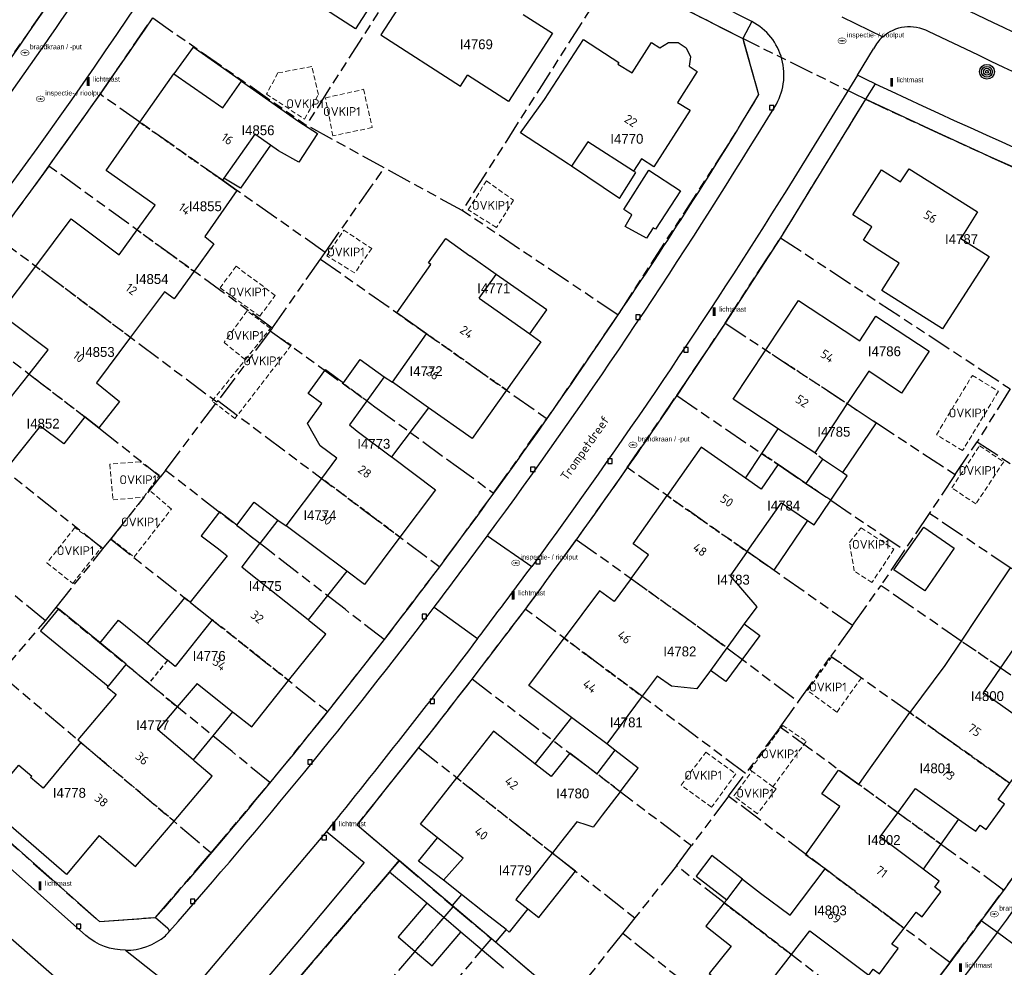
# Model space of a CAD drawing. Extents: x 168491 to 169507, y 481494 to 482503.
# Tile 90 of 108: x 169201 to 169301, y 482180 to 482276. Entities that reach past the tile are written whole.
import ezdxf
from ezdxf.enums import TextEntityAlignment as Align

# ---------------------------------------------------------------- set-up
doc = ezdxf.new("R2010")
doc.units = 0
doc.header["$LTSCALE"] = 0.5
doc.linetypes.add('KAD', pattern=[12, 5, -1, 2, -1, 2, -1])
doc.linetypes.add('STIPPELFIJN', pattern=[1.5, 1, -0.5])
doc.layers.get('0').update_dxf_attribs({"linetype": 'CONTINUOUS'})
for name, color, linetype in [('G01', 3, 'KAD'), ('G_GBIP1', 7, 'CONTINUOUS'), ('G_PNDMV', 1, 'CONTINUOUS'), ('G_WGD', 2, 'CONTINUOUS'), ('NAR', 7, 'CONTINUOUS'), ('ORL', 7, 'CONTINUOUS'), ('OVKIP1', 7, 'CONTINUOUS'), ('PPAL', 7, 'CONTINUOUS'), ('PPUT', 7, 'CONTINUOUS'), ('PVGO', 7, 'CONTINUOUS'), ('Q23', 4, 'CONTINUOUS'), ('Z01', 2, 'CONTINUOUS')]:
    doc.layers.add(name, color=color, linetype=linetype)
doc.layers.add('OBWVM', color=7, linetype='CONTINUOUS', lineweight=70)
doc.styles.add('ISO', font='isocpeur.ttf', dxfattribs={"height": 1})

# ---------------------------------------------------------------- blocks, each defined once
blk = doc.blocks.new('PAAL')
at = {"linetype": 'ByBlock', "lineweight": -2}
h = blk.add_hatch(color=0, dxfattribs=at)
h.dxf.hatch_style = 1
h.paths.add_polyline_path([(0.15, 0.8), (-0.15, 0.8), (-0.15, -0.1), (0, -0.1, -0.414214), (-0.1, 0, -1), (0.1, 0, -0.414214), (0, -0.1), (0.15, -0.1)])
at = {"linetype": 'ByBlock', "lineweight": -2, "true_color": 0x681648}
h = blk.add_hatch(color=219, dxfattribs=at)
h.dxf.hatch_style = 1
h.paths.add_polyline_path([(-0.1, 0, 1), (0.1, 0, 1)])
at = {"color": 0, "linetype": 'ByBlock', "lineweight": -2}
blk.add_attdef('PAAL', (0.5, 0.35), '', height=0.5, dxfattribs=at)
blk = doc.blocks.new('put')
at = {"linetype": 'ByBlock', "lineweight": -2}
h = blk.add_hatch(color=0, dxfattribs=at)
h.dxf.hatch_style = 1
edge = h.paths.add_edge_path()
edge.add_spline(control_points=[(0.442, 0), (0.442, 0.043), (0.43, 0.087), (0.364, 0.201), (0.283, 0.258), (0.091, 0.323), (-0.019, 0.329), (-0.222, 0.288), (-0.313, 0.241), (-0.416, 0.124), (-0.441, 0.064), (-0.443, -0.058), (-0.419, -0.119), (-0.335, -0.218), (-0.276, -0.257), (-0.097, -0.325), (0.037, -0.332), (0.27, -0.27), (0.37, -0.201), (0.433, -0.076), (0.442, -0.038), (0.442, 0)], knot_values=[0, 0, 0, 0, 0.380029, 0.380029, 1.118666, 1.118666, 1.857303, 1.857303, 2.59594, 2.59594, 3.13294, 3.13294, 3.66994, 3.66994, 4.20694, 4.20694, 5.079565, 5.079565, 5.952189, 5.952189, 6.283185, 6.283185, 6.283185, 6.283185], degree=3, periodic=0)
edge = h.paths.add_edge_path(flags=16)
edge.add_ellipse((0, 0), major_axis=(0.392, 0), ratio=0.689655, start_angle=0, end_angle=360)
h = blk.add_hatch(color=0, dxfattribs=at)
h.dxf.hatch_style = 1
h.paths.add_polyline_path([(-0.1, 0, -0.096396), (-0.093, 0.037), (-0.25, 0.037, 1), (-0.25, -0.037), (-0.093, -0.037, -0.096396)])
at = {"linetype": 'ByBlock', "lineweight": -2, "true_color": 0x681648}
h = blk.add_hatch(color=219, dxfattribs=at)
h.dxf.hatch_style = 1
h.paths.add_polyline_path([(0.1, 0, 1), (-0.1, 0, 1)])
at = {"linetype": 'ByBlock', "lineweight": -2}
h = blk.add_hatch(color=0, dxfattribs=at)
h.dxf.hatch_style = 1
h.paths.add_polyline_path([(0.25, 0.037), (0.093, 0.037, -0.096396), (0.1, 0, -0.096396), (0.093, -0.037), (0.25, -0.037, 1)])
at = {"color": 0, "linetype": 'ByBlock', "lineweight": -2}
blk.add_attdef('PUT', (0.5, 0.35), '', height=0.5, dxfattribs=at)
blk = doc.blocks.new('BOOM')
at = {"color": 0}
for radius in [0.75, 0.55, 0.35, 0.15]:
    blk.add_circle((0, 0), radius, dxfattribs=at)
blk = doc.blocks.new('Q23')
for p, q in [((0.225, 0.225), (-0.225, 0.225)), ((-0.225, 0.225), (-0.225, -0.225)), ((0.225, -0.225), (0.225, 0.225)), ((-0.225, -0.225), (0.225, -0.225))]:
    blk.add_line(p, q)

msp = doc.modelspace()

# ---------------------------------------------------------------- linework, layer by layer
at = {"layer": 'G01'}
for p, q in [((169245.808, 482289.354), (169230.443, 482265.304)), ((169261.614, 482280.777), (169246.26, 482256.633)), ((169261.614, 482280.777), (169274.719, 482274.075)), ((169209.542, 482268.424), (169214.876, 482276.174)), ((169214.876, 482276.174), (169230.443, 482265.304)), ((169287.169, 482267.916), (169274.719, 482274.075)), ((169287.169, 482267.916), (169278.544, 482253.868)), ((169238.364, 482260.952), (169230.443, 482265.304)), ((169204.358, 482261.142), (169199.063, 482253.942)), ((169227.008, 482244.703), (169204.358, 482261.142)), ((169232.372, 482252.378), (169238.364, 482260.952)), ((169246.26, 482256.633), (169238.364, 482260.952)), ((169262.044, 482246.034), (169246.26, 482256.633)), ((169199.063, 482253.942), (169221.382, 482237.21)), ((169272.945, 482245.193), (169278.544, 482253.868)), ((169278.544, 482253.868), (169301.84, 482238.541)), ((169231.905, 482251.71), (169232.372, 482252.378)), ((169231.905, 482251.71), (169254.84, 482235.519)), ((169262.044, 482246.034), (169254.84, 482235.519)), ((169272.945, 482245.193), (169296.263, 482229.831)), ((169226.806, 482244.434), (169221.48, 482237.341)), ((169227.008, 482244.703), (169226.806, 482244.434)), ((169301.84, 482238.541), (169298.49, 482233.158)), ((169216.163, 482230.258), (169221.382, 482237.21)), ((169221.48, 482237.341), (169221.382, 482237.21)), ((169221.48, 482237.341), (169243.957, 482220.49)), ((169263.001, 482230.547), (169268.026, 482237.863)), ((169249.452, 482227.956), (169254.84, 482235.519)), ((169296.263, 482229.831), (169298.49, 482233.158)), ((169203.989, 482214.989), (169182.536, 482232.858)), ((169285.849, 482214.52), (169263.001, 482230.547)), ((169210.624, 482223.292), (169215.681, 482229.62)), ((169296.263, 482229.831), (169293.633, 482225.902)), ((169249.452, 482227.956), (169243.957, 482220.49)), ((169293.633, 482225.902), (169291.136, 482222.171)), ((169316.939, 482210.242), (169293.633, 482225.902)), ((169209.828, 482222.296), (169210.624, 482223.292)), ((169210.624, 482223.292), (169232.612, 482205.801)), ((169257.839, 482223.269), (169252.654, 482216.193)), ((169205.086, 482216.361), (169209.828, 482222.296)), ((169291.136, 482222.171), (169288.727, 482218.572)), ((169311.792, 482202.664), (169288.727, 482218.572)), ((169275.009, 482199.519), (169252.654, 482216.193)), ((169199.402, 482209.611), (169203.989, 482214.989)), ((169285.849, 482214.52), (169283.63, 482211.395)), ((169238.34, 482213.1), (169232.612, 482205.801)), ((169280.369, 482206.805), (169283.63, 482211.395)), ((169306.547, 482195.154), (169283.63, 482211.395)), ((169199.402, 482209.611), (169220.817, 482191.461)), ((169247.262, 482209.117), (169269.521, 482192.2)), ((169278.521, 482204.203), (169280.369, 482206.805)), ((169232.612, 482205.801), (169226.771, 482198.586)), ((169278.521, 482204.203), (169275.009, 482199.519)), ((169301.18, 482187.688), (169278.521, 482204.203)), ((169241.835, 482202.146), (169263.779, 482184.856)), ((169273.275, 482197.206), (169275.009, 482199.519)), ((169220.817, 482191.461), (169226.771, 482198.586)), ((169273.275, 482197.206), (169269.521, 482192.2)), ((169295.731, 482180.321), (169273.275, 482197.206)), ((169306.547, 482195.154), (169301.18, 482187.688)), ((169267.988, 482190.155), (169269.521, 482192.2)), ((169239.902, 482190.659), (169245.367, 482186.022)), ((169267.988, 482190.155), (169263.779, 482184.856)), ((169295.731, 482180.321), (169301.18, 482187.688)), ((169228.167, 482165.814), (169245.367, 482186.022)), ((169245.367, 482186.022), (169249.242, 482182.735)), ((169263.779, 482184.856), (169262.537, 482183.292)), ((169262.537, 482183.292), (169256.922, 482176.221)), ((169284.526, 482165.81), (169262.537, 482183.292)), ((169232.049, 482162.505), (169249.242, 482182.735)), ((169253.134, 482179.434), (169249.242, 482182.735)), ((169295.731, 482180.321), (169290.184, 482173.025))]:
    msp.add_line(p, q, dxfattribs=at)
for points in [[(169199.205, 482270.248), (169205.408, 482279.228), (169200.848, 482282.321), (169201.164, 482282.8)], [(169274.719, 482274.075), (169276.331, 482268.389), (169273.283, 482263.411), (169262.044, 482246.034)], [(169204.358, 482261.142), (169205.098, 482262.168), (169209.542, 482268.424)], [(169232.372, 482252.378), (169223.419, 482258.665), (169221.948, 482259.698), (169213.577, 482265.592), (169209.542, 482268.424)], [(169287.169, 482267.916), (169293.63, 482264.902), (169299.94, 482262.019), (169306.409, 482259.16), (169312.87, 482256.319)], [(169227.008, 482244.703), (169227.021, 482244.721), (169231.905, 482251.71)], [(169193.585, 482246.729), (169202.348, 482240.032), (169208.005, 482235.701), (169209.415, 482234.584), (169215.681, 482229.62)], [(169268.026, 482237.863), (169269.671, 482240.311), (169272.945, 482245.193)], [(169226.806, 482244.434), (169237.406, 482236.723), (169245.412, 482230.899), (169249.452, 482227.956)], [(169209.828, 482222.296), (169199.89, 482230.26), (169191.958, 482236.719), (169188.13, 482239.772)], [(169268.026, 482237.863), (169278.308, 482230.853), (169281.129, 482228.931), (169283.647, 482227.23), (169291.136, 482222.171)], [(169298.49, 482233.158), (169305.526, 482228.573), (169310.846, 482225.166), (169322.043, 482217.989)], [(169216.163, 482230.258), (169215.745, 482229.701), (169215.681, 482229.62)], [(169238.34, 482213.1), (169234.382, 482216.172), (169226.548, 482222.229), (169216.163, 482230.258)], [(169263.001, 482230.547), (169261.281, 482228.096), (169257.839, 482223.269)], [(169257.839, 482223.269), (169267.921, 482216.046), (169270.745, 482214.023), (169273.101, 482212.256), (169280.369, 482206.805)], [(169243.957, 482220.49), (169240.041, 482215.355), (169238.34, 482213.1)], [(169285.849, 482214.52), (169288.71, 482218.547), (169288.727, 482218.572)], [(169203.989, 482214.989), (169204.008, 482215.011), (169205.086, 482216.361)], [(169226.771, 482198.586), (169222.921, 482201.739), (169215.266, 482208.015), (169205.086, 482216.361)], [(169252.654, 482216.193), (169252.583, 482216.098), (169247.262, 482209.117)], [(169247.262, 482209.117), (169244.177, 482205.136), (169241.835, 482202.146)], [(169241.835, 482202.146), (169235.598, 482194.309), (169239.902, 482190.659)], [(169191.528, 482200.378), (169193.779, 482198.384), (169209.471, 482184.487), (169215.167, 482184.908), (169220.817, 482191.461)], [(169239.902, 482190.659), (169238.893, 482189.501), (169230.443, 482179.614), (169222.665, 482170.503), (169228.167, 482165.814)], [(169290.184, 482173.025), (169274.699, 482184.956), (169272.841, 482186.382), (169267.988, 482190.155)]]:
    msp.add_lwpolyline(points, dxfattribs=at)
at = {"layer": 'G_GBIP1', "linetype": 'Continuous', "lineweight": 25, "transparency": 33554687}
for points in [[(169223.886, 482269.758), (169218.983, 482273.214), (169217.006, 482270.496)], [(169226.829, 482263.246), (169223.79, 482258.908), (169222.098, 482259.912)], [(169262.22, 482257.861), (169257.354, 482261.134)], [(169262.22, 482257.861), (169263.876, 482260.49), (169263.639, 482260.636)], [(169253.117, 482244.105), (169254.835, 482246.539), (169249.699, 482250.15)], [(169238.357, 482239.74), (169239.186, 482239.203)], [(169242.845, 482236.62), (169239.107, 482231.634)], [(169285.325, 482237.037), (169288.253, 482235.077), (169284.828, 482230.043)], [(169276.655, 482231.979), (169278.307, 482234.479)], [(169275.003, 482229.477), (169276.655, 482231.979)], [(169227.571, 482225.221), (169228.421, 482224.632)], [(169281.274, 482225.188), (169277.86, 482220.124), (169275.155, 482222.022)], [(169234.557, 482220.023), (169230.633, 482215.087)], [(169218.681, 482216.883), (169218.114, 482217.334), (169214.314, 482212.701)], [(169209.54, 482212.779), (169205.326, 482216.233), (169203.491, 482213.994), (169210.35, 482208.372)], [(169274.86, 482214.683), (169276.438, 482213.523), (169272.991, 482208.831), (169271.436, 482209.958)], [(169222.984, 482205.77), (169218.98, 482200.89)], [(169257.337, 482205.2), (169253.633, 482200.498)], [(169261.742, 482201.869), (169260.926, 482202.524)], [(169296.607, 482194.892), (169294.808, 482192.356)], [(169244.362, 482188.7), (169241.831, 482190.622), (169243.764, 482192.991)], [(169294.808, 482192.356), (169293.01, 482189.821)], [(169252.911, 482185.78), (169254.034, 482184.892), (169257.75, 482189.592), (169255.405, 482191.443)], [(169274.69, 482188.792), (169271.582, 482191.177), (169269.983, 482189.093), (169273.091, 482186.708)], [(169246.209, 482187.24), (169245.256, 482186.116)], [(169249.639, 482182.399), (169245.256, 482186.116)], [(169250.722, 482183.675), (169249.639, 482182.399)]]:
    msp.add_lwpolyline(points, dxfattribs=at)
at = {"layer": 'G_GBIP1', "linetype": 'STIPPELFIJN', "lineweight": -3, "transparency": 33554687}
for points in [[(169278.308, 482230.853), (169276.655, 482231.979)], [(169282.816, 482231.411), (169282.016, 482232.03)], [(169294.808, 482192.356), (169290.444, 482195.529)]]:
    msp.add_lwpolyline(points, dxfattribs=at)
at = {"layer": 'G_PNDMV', "linetype": 'Continuous', "lineweight": 25, "transparency": 33554687}
for points in [[(169240.32, 482282.644), (169235.461, 482275.058), (169232.407, 482277.012), (169233.147, 482278.182), (169231.66, 482279.129), (169231.31, 482279.352)], [(169246.337, 482280.001), (169246.057, 482279.567), (169242.698, 482281.735), (169238.006, 482274.462), (169246.086, 482269.249)], [(169252.462, 482276.514), (169255.416, 482274.635), (169250.968, 482267.683), (169246.808, 482270.368)], [(169254.63, 482267.889), (169258.559, 482273.979), (169262.163, 482271.664), (169262.046, 482271.475), (169263.49, 482270.593), (169265.481, 482273.68), (169266.305, 482273.142), (169267.184, 482273.689), (169268.166, 482273.676), (169268.992, 482273.126), (169269.406, 482272.232), (169269.275, 482271.265), (169270.109, 482270.727), (169268.117, 482267.604), (169269.393, 482266.803), (169265.704, 482261.069)], [(169213.577, 482265.592), (169217.006, 482270.496)], [(169217.006, 482270.496), (169221.973, 482267.044), (169223.886, 482269.758)], [(169246.086, 482269.249), (169246.808, 482270.368)], [(169223.886, 482269.758), (169229.713, 482265.662)], [(169257.354, 482261.134), (169257.048, 482261.34), (169252.184, 482264.509), (169254.63, 482267.889)], [(169213.296, 482254.655), (169215.13, 482257.176), (169210.153, 482260.696), (169213.577, 482265.592)], [(169229.713, 482265.662), (169231.592, 482264.435), (169229.688, 482261.52), (169227.629, 482262.685)], [(169226.829, 482263.246), (169225.221, 482264.372), (169222.098, 482259.912)], [(169227.629, 482262.685), (169226.829, 482263.246)], [(169259.005, 482263.588), (169257.354, 482261.134)], [(169263.639, 482260.636), (169259.005, 482263.588)], [(169265.704, 482261.069), (169264.442, 482261.867), (169263.639, 482260.636)], [(169262.652, 482256.743), (169265.209, 482260.709)], [(169265.209, 482260.709), (169268.412, 482258.644), (169265.887, 482254.728), (169265.645, 482254.884), (169264.963, 482253.827), (169262.811, 482255), (169263.471, 482256.209), (169262.652, 482256.743)], [(169294.993, 482244.621), (169288.839, 482248.521), (169290.587, 482251.299), (169288.639, 482252.545), (169286.973, 482253.611), (169287.825, 482254.967), (169285.902, 482256.195), (169288.783, 482260.751), (169290.735, 482259.536), (169291.591, 482260.869), (169298.53, 482256.481), (169296.825, 482253.785), (169299.699, 482251.968), (169294.993, 482244.621)], [(169221.948, 482259.698), (169223.419, 482258.665), (169220.148, 482253.99), (169221.088, 482253.259), (169219.066, 482250.467)], [(169222.098, 482259.912), (169221.948, 482259.698)], [(169203.008, 482250.985), (169206.608, 482255.802), (169211.465, 482252.139), (169213.296, 482254.655)], [(169243.097, 482251.16), (169242.852, 482251.333), (169244.59, 482253.782), (169247.033, 482252.045)], [(169242.657, 482244.12), (169239.634, 482246.254), (169243.097, 482251.16)], [(169249.699, 482250.15), (169247.033, 482252.045)], [(169200.327, 482245.479), (169199.413, 482246.174), (169203.008, 482250.985)], [(169219.066, 482250.467), (169217.047, 482247.678), (169216.075, 482248.381), (169212.631, 482243.771)], [(169247.979, 482247.732), (169249.699, 482250.15)], [(169247.979, 482247.732), (169253.117, 482244.105)], [(169277.064, 482242.479), (169280.381, 482247.506), (169285.003, 482244.456), (169286.583, 482243.413), (169288.235, 482245.917), (169293.632, 482242.368), (169290.828, 482238.105), (169287.492, 482240.315), (169285.325, 482237.037)], [(169202.348, 482240.032), (169204.266, 482242.486), (169200.327, 482245.479)], [(169239.186, 482239.203), (169242.657, 482244.12)], [(169253.117, 482244.105), (169254.225, 482243.323), (169250.753, 482238.404)], [(169212.631, 482243.771), (169209.189, 482239.164), (169211.508, 482237.266), (169209.415, 482234.584), (169208.005, 482235.701)], [(169278.307, 482234.479), (169273.765, 482237.479), (169277.064, 482242.479)], [(169234.231, 482239.161), (169235.933, 482241.502), (169238.357, 482239.74)], [(169196.636, 482240.649), (169200.43, 482237.578), (169202.348, 482240.032)], [(169232.023, 482229.437), (169233.561, 482231.489), (169231.877, 482232.751), (169230.565, 482235.024), (169232.039, 482237.051), (169230.639, 482238.07), (169232.34, 482240.409), (169232.401, 482240.492), (169234.231, 482239.161)], [(169238.357, 482239.74), (169236.593, 482237.314)], [(169242.845, 482236.62), (169239.186, 482239.203)], [(169250.753, 482238.404), (169247.282, 482233.488), (169242.845, 482236.62)], [(169236.593, 482237.314), (169234.834, 482234.896), (169235.626, 482234.243), (169239.107, 482231.634)], [(169285.325, 482237.037), (169282.016, 482232.03)], [(169208.005, 482235.701), (169205.878, 482232.942), (169203.472, 482234.743), (169199.89, 482230.26)], [(169282.016, 482232.03), (169278.436, 482234.394), (169278.307, 482234.479)], [(169275.003, 482229.477), (169270.512, 482232.627), (169267.055, 482227.704)], [(169239.107, 482231.634), (169239.156, 482231.597), (169243.55, 482228.303), (169239.949, 482223.495)], [(169282.816, 482231.411), (169281.129, 482228.931)], [(169284.828, 482230.043), (169282.816, 482231.411)], [(169278.308, 482230.853), (169278.281, 482230.813), (169276.588, 482228.365), (169275.003, 482229.477)], [(169281.129, 482228.931), (169278.308, 482230.853)], [(169228.421, 482224.632), (169232.023, 482229.437)], [(169283.647, 482227.23), (169285.318, 482229.709), (169284.828, 482230.043)], [(169263.396, 482219.287), (169265.168, 482221.703), (169263.611, 482222.8), (169267.055, 482227.704)], [(169281.274, 482225.188), (169281.959, 482224.726), (169283.647, 482227.23)], [(169223.395, 482224.712), (169225.176, 482227.044), (169227.571, 482225.221)], [(169275.155, 482222.022), (169278.624, 482226.937), (169278.642, 482226.962), (169281.274, 482225.188)], [(169223.395, 482224.712), (169221.644, 482226.049), (169219.794, 482223.627), (169221.546, 482222.29), (169222.439, 482221.61), (169218.681, 482216.883)], [(169227.571, 482225.221), (169225.755, 482222.842)], [(169234.557, 482220.023), (169228.421, 482224.632)], [(169293.073, 482224.516), (169296.151, 482222.366), (169293.172, 482218.032), (169290.045, 482220.181), (169293.073, 482224.516)], [(169239.949, 482223.495), (169236.343, 482218.681), (169234.557, 482220.023)], [(169230.633, 482215.087), (169224.674, 482219.825), (169223.912, 482220.431), (169223.941, 482220.467), (169225.755, 482222.842)], [(169275.155, 482222.022), (169273.432, 482219.58), (169276.145, 482216.432), (169274.86, 482214.683)], [(169301.85, 482220.376), (169298.545, 482215.441), (169296.867, 482212.932)], [(169263.396, 482219.287), (169261.683, 482216.952), (169260.198, 482218.06), (169256.608, 482213.244)], [(169218.681, 482216.883), (169220.919, 482215.103)], [(169209.54, 482212.779), (169211.42, 482215.073), (169214.065, 482212.905), (169214.314, 482212.701)], [(169220.919, 482215.103), (169217.166, 482210.383)], [(169228.666, 482208.94), (169232.422, 482213.664), (169230.765, 482214.982), (169230.633, 482215.087)], [(169274.86, 482214.683), (169273.139, 482212.308)], [(169257.337, 482205.2), (169253.014, 482208.424), (169256.608, 482213.244)], [(169300.856, 482210.213), (169302.574, 482212.712), (169308.815, 482208.528), (169309.226, 482209.152), (169309.865, 482208.736), (169311.635, 482211.38), (169310.996, 482211.804), (169312.116, 482213.483)], [(169212.151, 482210.569), (169212.185, 482210.611), (169209.54, 482212.779)], [(169214.314, 482212.701), (169216.383, 482211.004)], [(169273.139, 482212.308), (169273.101, 482212.256), (169271.436, 482209.958)], [(169296.867, 482212.932), (169295.225, 482210.477), (169291.67, 482205.698)], [(169212.151, 482210.569), (169210.35, 482208.372)], [(169217.166, 482210.383), (169216.383, 482211.004)], [(169301.806, 482198.514), (169302.978, 482200.155), (169303.594, 482199.71), (169305.44, 482202.306), (169304.81, 482202.741), (169305.247, 482203.362), (169299.708, 482207.289), (169299.128, 482207.7), (169299.971, 482208.926), (169300.856, 482210.213)], [(169271.436, 482209.958), (169271.342, 482209.829), (169270.08, 482208.087), (169267.509, 482208.365), (169266.034, 482209.374), (169264.519, 482207.343)], [(169210.35, 482208.372), (169210.261, 482208.263), (169211.167, 482207.522), (169207.279, 482202.934), (169207.589, 482202.671)], [(169219.381, 482208.627), (169217.369, 482206.266)], [(169219.381, 482208.627), (169222.984, 482205.77)], [(169222.984, 482205.77), (169223.202, 482205.597), (169224.922, 482204.233), (169228.666, 482208.94)], [(169264.519, 482207.343), (169260.926, 482202.524)], [(169217.369, 482206.266), (169215.384, 482203.937)], [(169260.926, 482202.524), (169257.493, 482205.084), (169257.337, 482205.2)], [(169286.495, 482198.405), (169287.281, 482199.513), (169291.67, 482205.698)], [(169218.98, 482200.89), (169215.384, 482203.937)], [(169253.633, 482200.498), (169249.449, 482203.794), (169245.732, 482199.075)], [(169207.589, 482202.671), (169203.778, 482198.019)], [(169259.908, 482199.48), (169257.166, 482201.585), (169255.285, 482199.197), (169253.755, 482200.402), (169253.633, 482200.498)], [(169261.742, 482201.869), (169259.908, 482199.48)], [(169262.294, 482197.653), (169264.125, 482200.045), (169261.742, 482201.869)], [(169209.45, 482193.217), (169206.149, 482189.277), (169197.93, 482196.371), (169201.295, 482200.356), (169202.609, 482199.248), (169202.487, 482199.107)], [(169217.037, 482194.665), (169220.92, 482199.246), (169219.161, 482200.737), (169218.98, 482200.89)], [(169283.078, 482189.835), (169281.094, 482191.243), (169284.578, 482196.152), (169282.742, 482197.456), (169284.447, 482199.858), (169284.575, 482199.768), (169286.495, 482198.405)], [(169203.778, 482198.019), (169202.487, 482199.107)], [(169243.764, 482192.991), (169242.021, 482194.364), (169245.732, 482199.075)], [(169296.607, 482194.892), (169297.603, 482194.183), (169298.358, 482193.646), (169298.799, 482194.263), (169299.424, 482193.815), (169301.265, 482196.41), (169300.634, 482196.871), (169301.806, 482198.514)], [(169262.294, 482197.653), (169260.476, 482195.278), (169259.555, 482194.078), (169258.942, 482194.273), (169257.899, 482194.604), (169256.243, 482192.505), (169255.411, 482191.45)], [(169290.444, 482195.529), (169292.241, 482197.997), (169296.607, 482194.892)], [(169293.01, 482189.821), (169292.984, 482189.841), (169288.672, 482193.095), (169290.444, 482195.529)], [(169209.45, 482193.217), (169213.146, 482190.074), (169217.037, 482194.665)], [(169246.375, 482190.933), (169243.764, 482192.991)], [(169255.405, 482191.443), (169251.694, 482186.74), (169252.911, 482185.78)], [(169255.411, 482191.45), (169255.405, 482191.443)], [(169244.362, 482188.7), (169246.375, 482190.933)], [(169274.69, 482188.792), (169276.527, 482187.382), (169279.535, 482185.127), (169283.078, 482189.835)], [(169291.079, 482183.819), (169292.304, 482185.449), (169292.916, 482184.968), (169294.824, 482187.517), (169294.2, 482187.979), (169294.658, 482188.578), (169293.01, 482189.821)], [(169246.209, 482187.24), (169244.362, 482188.7)], [(169273.091, 482186.708), (169274.69, 482188.792)], [(169248.679, 482185.287), (169246.209, 482187.24)], [(169242.674, 482186.364), (169239.758, 482182.937), (169241.488, 482181.464)], [(169244.404, 482184.891), (169242.674, 482186.364)], [(169272.841, 482186.382), (169270.969, 482184.022), (169273.538, 482182.002), (169271.323, 482179.229), (169273.558, 482177.455), (169272.134, 482175.662)], [(169272.841, 482186.382), (169273.091, 482186.708)], [(169250.722, 482183.675), (169248.679, 482185.287)], [(169252.911, 482185.78), (169251.045, 482183.42), (169250.722, 482183.675)], [(169246.129, 482183.423), (169244.404, 482184.891)], [(169241.488, 482181.464), (169243.213, 482179.996), (169246.129, 482183.423)], [(169279.655, 482181.137), (169281.518, 482183.54), (169287.518, 482179.054), (169287.959, 482179.662), (169288.577, 482179.193), (169290.483, 482181.741), (169289.853, 482182.189), (169291.079, 482183.819)], [(169279.99, 482169.417), (169281.254, 482171.005), (169281.851, 482170.526), (169283.83, 482173.012), (169283.223, 482173.488), (169283.686, 482174.074), (169277.796, 482178.74), (169279.655, 482181.137)]]:
    msp.add_lwpolyline(points, dxfattribs=at)
at = {"layer": 'G_PNDMV', "linetype": 'STIPPELFIJN', "lineweight": -3, "transparency": 33554687}
for points in [[(169213.577, 482265.592), (169221.948, 482259.698)], [(169213.296, 482254.655), (169219.066, 482250.467)], [(169203.008, 482250.985), (169212.631, 482243.771)], [(169250.753, 482238.404), (169242.657, 482244.12)], [(169277.064, 482242.479), (169285.325, 482237.037)], [(169202.348, 482240.032), (169208.005, 482235.701)], [(169236.593, 482237.314), (169234.17, 482239.077), (169234.231, 482239.161)], [(169239.949, 482223.495), (169232.023, 482229.437)], [(169283.647, 482227.23), (169281.129, 482228.931)], [(169267.055, 482227.704), (169275.155, 482222.022)], [(169225.755, 482222.842), (169223.373, 482224.683), (169223.395, 482224.712)], [(169263.396, 482219.287), (169273.139, 482212.308)], [(169228.666, 482208.94), (169220.919, 482215.103)], [(169256.608, 482213.244), (169264.519, 482207.343)], [(169298.094, 482212.111), (169296.867, 482212.932)], [(169300.856, 482210.213), (169298.094, 482212.111)], [(169214.468, 482208.669), (169212.151, 482210.569)], [(169216.383, 482211.004), (169214.468, 482208.669)], [(169214.468, 482208.669), (169217.369, 482206.266)], [(169291.67, 482205.698), (169293.645, 482204.297)], [(169293.645, 482204.297), (169301.806, 482198.514)], [(169207.589, 482202.671), (169209.484, 482201.066)], [(169217.037, 482194.665), (169209.484, 482201.066)], [(169262.294, 482197.653), (169259.908, 482199.48)], [(169245.732, 482199.075), (169255.411, 482191.45)], [(169290.444, 482195.529), (169286.495, 482198.405)], [(169283.078, 482189.835), (169291.079, 482183.819)], [(169272.841, 482186.382), (169274.699, 482184.956), (169279.655, 482181.137)], [(169241.488, 482181.464), (169244.404, 482184.891)]]:
    msp.add_lwpolyline(points, dxfattribs=at)
at = {"layer": 'G_WGD', "linetype": 'Continuous', "lineweight": 25, "transparency": 33554687}
for points in [[(169234.044, 482296.091), (169245.808, 482289.354), (169261.614, 482280.777), (169274.719, 482274.075)], [(169300.157, 482275.674), (169296.137, 482277.59)], [(169274.719, 482274.075), (169274.806, 482273.768), (169276.331, 482268.389)], [(169293.536, 482274.822), (169298.594, 482272.411)], [(169286.342, 482270.358), (169287.981, 482273.021)], [(169288.158, 482269.499), (169287.25, 482269.928), (169286.342, 482270.358)], [(169287.169, 482267.916), (169278.544, 482253.868), (169272.945, 482245.193), (169269.671, 482240.311)], [(169339.083, 482245.682), (169332.484, 482248.227), (169326.029, 482250.832), (169319.411, 482253.561), (169312.87, 482256.319), (169306.409, 482259.16), (169299.94, 482262.019), (169293.63, 482264.902), (169287.169, 482267.916)], [(169173.628, 482216.236), (169191.528, 482200.378), (169193.779, 482198.384), (169209.471, 482184.487), (169215.167, 482184.908)], [(169235.598, 482194.309), (169239.886, 482190.672)], [(169245.256, 482186.116), (169239.886, 482190.672)], [(169222.665, 482170.503), (169230.443, 482179.614), (169238.893, 482189.501)], [(169242.674, 482186.364), (169238.893, 482189.501)], [(169250.449, 482179.744), (169246.129, 482183.423)], [(169256.741, 482176.375), (169255.768, 482177.2), (169249.639, 482182.399)]]:
    msp.add_lwpolyline(points, dxfattribs=at)
at = {"layer": 'G_WGD', "lineweight": -3, "transparency": 33554687}
for points in [[(169224.335, 482294.769, -0.0297118), (169187.36, 482242.043)], [(169187.91, 482251.611, 0.0181319), (169208.789, 482280.653)], [(169277.967, 482267.155, 0.4351367), (169275.648, 482275.812)], [(169248.879, 482223.694, 0.0205918), (169276.29, 482264.424)], [(169279.186, 482258.728, -0.0186902), (169253.314, 482220.51)], [(169243.426, 482216.375, 0.0038684), (169248.832, 482223.63)], [(169300.547, 482183.398, 0.0174795), (169328.242, 482223.956)], [(169247.829, 482213.196, 0.0028877), (169253.314, 482220.51)], [(169216.577, 482183.508, 0.0183528), (169243.426, 482216.375)], [(169247.829, 482213.196, -0.0078009), (169232.5, 482193.641)], [(169216.18, 482183.057, 0.002349), (169216.577, 482183.508)], [(169212.106, 482181.579, -0.1760303), (169208.111, 482183.058)], [(169212.106, 482181.579, 0.1791193), (169216.18, 482183.057)]]:
    msp.add_lwpolyline(points, format="xyb", dxfattribs=at)
at = {"layer": 'G_WGD', "linetype": 'Continuous', "lineweight": 25, "transparency": 33554687}
for points in [[(169178.556, 482242.927, 0.021523), (169205.408, 482279.228)], [(169188.94, 482240.791, 0.0188704), (169214.876, 482276.174)], [(169288.918, 482274.262, -0.3152735), (169293.536, 482274.822)], [(169332.584, 482261.46, -0.0178206), (169300.157, 482275.674)], [(169288.918, 482274.262, 0.0973628), (169287.981, 482273.021)], [(169298.594, 482272.411, 0.0229074), (169340.806, 482254.422)], [(169288.158, 482269.499, 0.0185835), (169340.199, 482247.288)], [(169276.331, 482268.389, -0.0123904), (169262.044, 482246.034)], [(169262.044, 482246.034, -0.0320823), (169215.167, 482184.908)], [(169269.671, 482240.311, -0.0127133), (169252.583, 482216.098)], [(169252.583, 482216.098, -0.007943), (169235.598, 482194.309)], [(169314.009, 482205.904, -0.0096402), (169298.916, 482184.602)], [(169298.916, 482184.602, -0.0019204), (169295.808, 482180.424)], [(169295.808, 482180.424, -0.0118854), (169278.224, 482158.043)]]:
    msp.add_lwpolyline(points, format="xyb", dxfattribs=at)
at = {"layer": 'G_WGD', "lineweight": -3, "transparency": 33554687}
for points in [[(169275.648, 482275.812), (169272.174, 482277.555)], [(169284.785, 482276.275), (169288.918, 482274.262)], [(169275.648, 482275.812), (169274.719, 482274.075)], [(169286.342, 482270.358), (169282.666, 482264.384), (169279.186, 482258.728)], [(169288.158, 482269.499), (169287.169, 482267.916)], [(169276.29, 482264.424), (169277.967, 482267.155)], [(169248.879, 482223.694), (169248.856, 482223.662), (169248.832, 482223.63)], [(169248.832, 482223.63), (169253.314, 482220.51)], [(169243.426, 482216.375), (169247.829, 482213.196)], [(169208.111, 482183.058), (169173.442, 482213.883)], [(169183.839, 482197.391), (169213.463, 482171.407)], [(169232.5, 482193.641), (169218.231, 482176.765)], [(169232.5, 482193.641), (169236.339, 482190.482), (169229.972, 482182.875), (169221.975, 482173.494)], [(169238.893, 482189.501), (169239.886, 482190.672)], [(169215.167, 482184.908), (169216.407, 482183.817), (169216.577, 482183.508)], [(169298.916, 482184.602), (169300.547, 482183.398)], [(169300.547, 482183.398), (169294.313, 482175.105)], [(169300.547, 482183.398), (169304.964, 482180.173)], [(169212.106, 482181.579), (169218.231, 482176.765)]]:
    msp.add_lwpolyline(points, dxfattribs=at)
at = {"layer": 'OBWVM', "linetype": 'STIPPELFIJN', "lineweight": 13, "transparency": 33554687}
for points in [[(169226.416, 482268.441), (169230.27, 482265.912), (169231.681, 482268.389), (169231.014, 482271.249), (169227.58, 482270.586), (169226.416, 482268.441)], [(169236.267, 482268.926), (169237.137, 482265.053), (169233.158, 482264.206), (169232.39, 482268.051), (169236.267, 482268.926)], [(169251.471, 482257.67), (169249.743, 482254.906), (169246.883, 482256.695), (169248.727, 482259.643), (169251.471, 482257.67)], [(169237.087, 482252.79), (169235.378, 482250.301), (169232.521, 482252.042), (169234.251, 482254.623), (169237.087, 482252.79)], [(169225.729, 482245.902), (169227.304, 482248.014), (169223.336, 482250.973), (169221.702, 482248.782), (169225.729, 482245.902)], [(169226.665, 482244.48), (169226.822, 482244.654), (169224.452, 482246.445), (169222.11, 482243.239), (169224.275, 482241.502)], [(169224.275, 482241.502), (169226.665, 482244.48)], [(169226.665, 482244.48), (169228.935, 482242.958)], [(169228.935, 482242.958), (169223.222, 482235.523), (169220.906, 482237.303), (169224.275, 482241.502)], [(169300.658, 482238.296), (169297.018, 482232.275), (169294.366, 482233.879), (169298.006, 482239.899), (169300.658, 482238.296)], [(169301.185, 482231.141), (169298.372, 482226.873), (169295.928, 482228.484), (169298.741, 482232.752), (169301.185, 482231.141)], [(169214.496, 482228.288), (169215.541, 482229.783), (169213.596, 482231.141), (169210.526, 482230.894)], [(169210.526, 482230.894), (169210.855, 482227.26), (169213.976, 482227.543)], [(169213.976, 482227.543), (169210.669, 482223.296), (169212.992, 482221.487), (169216.77, 482226.34), (169214.496, 482228.288)], [(169213.976, 482227.543), (169214.496, 482228.288)], [(169206.98, 482224.459), (169204.144, 482220.871), (169206.767, 482218.797), (169209.684, 482222.487), (169206.98, 482224.459)], [(169286.734, 482224.449), (169290.055, 482222.26), (169287.824, 482218.876), (169286.03, 482220.059), (169285.537, 482222.956), (169286.734, 482224.449)], [(169281.291, 482207.931), (169283.741, 482211.364), (169286.759, 482209.21), (169284.275, 482205.727), (169281.291, 482207.931)], [(169275.653, 482199.735), (169275.464, 482199.874), (169278.78, 482204.395), (169281.156, 482202.769)], [(169281.156, 482202.769), (169277.788, 482198.169)], [(169270.977, 482201.673), (169274.004, 482199.491), (169271.564, 482196.108), (169268.468, 482198.34), (169270.977, 482201.673)], [(169277.788, 482198.169), (169278.103, 482197.938), (169276.202, 482195.422), (169273.817, 482197.232), (169275.653, 482199.735)], [(169277.788, 482198.169), (169275.653, 482199.735)]]:
    msp.add_lwpolyline(points, dxfattribs=at)

# ---------------------------------------------------------------- block references
at = {"layer": 'PPAL', "linetype": 'Continuous', "lineweight": 13, "transparency": 33554687}
for p in [(169208.327, 482269.361), (169289.826, 482269.29), (169271.827, 482246.019), (169251.447, 482217.237), (169233.261, 482193.814), (169203.446, 482187.766), (169296.793, 482179.46)]:
    msp.add_blockref('PAAL', p, dxfattribs=at).add_auto_attribs({'PAAL': 'lichtmast'})
at = {"layer": 'PPUT', "linetype": 'Continuous', "lineweight": 13, "transparency": 33554687}
for p, values in [((169284.793, 482273.848), {'PUT': 'inspectie- / rioolput'}), ((169201.92, 482272.64), {'PUT': 'brandkraan / -put'}), ((169203.49, 482267.953), {'PUT': 'inspectie- / rioolput'}), ((169263.58, 482232.85), {'PUT': 'brandkraan / -put'}), ((169251.702, 482220.872), {'PUT': 'inspectie- / rioolput'}), ((169300.23, 482185.25), {'PUT': 'brandkraan / -put'})]:
    msp.add_blockref('put', p, dxfattribs=at).add_auto_attribs(values)
at = {"layer": 'PVGO', "linetype": 'Continuous', "lineweight": 0, "transparency": 33554687}
msp.add_blockref('BOOM', (169299.488, 482270.707), dxfattribs=at)
at = {"layer": 'Q23'}
for p in [(169277.643, 482267.066), (169264.097, 482245.812), (169268.976, 482242.497), (169261.253, 482231.205), (169253.43, 482230.365), (169253.958, 482221.007), (169242.432, 482215.438), (169243.241, 482206.835), (169230.821, 482200.673), (169232.266, 482192.995), (169218.934, 482186.539), (169207.377, 482184.013)]:
    msp.add_blockref('Q23', p, dxfattribs=at)

# ---------------------------------------------------------------- texts
at = {"layer": 'NAR', "linetype": 'Continuous', "lineweight": 25, "transparency": 33554687, "style": 'ISO'}
for s, rotation, p in [('22', 327.5, (169263.374, 482265.738)), ('16', 325, (169222.453, 482263.896)), ('14', 325, (169218.11, 482256.793)), ('56', 327.7, (169293.748, 482255.99)), ('12', 323.2, (169212.711, 482248.643)), ('24', 324.8, (169246.723, 482244.301)), ('10', 323.2, (169207.374, 482241.8)), ('54', 326.6, (169283.306, 482241.863)), ('26', 324.8, (169243.278, 482240.091)), ('52', 326.6, (169280.748, 482237.289)), ('28', 323.1, (169236.388, 482230.138)), ('50', 324.9, (169273.102, 482227.197)), ('30', 323.1, (169232.427, 482225.353)), ('48', 324.9, (169270.383, 482222.219)), ('32', 321.5, (169225.478, 482215.401)), ('46', 323.3, (169262.71, 482213.338)), ('34', 321.6, (169221.65, 482210.616)), ('44', 323.3, (169259.21, 482208.36)), ('75', 324.7, (169298.231, 482203.906)), ('36', 319.7, (169213.803, 482201.046)), ('73', 324.6, (169295.564, 482199.463)), ('42', 321.8, (169251.268, 482198.538)), ('38', 319.7, (169209.672, 482196.789)), ('40', 321.8, (169248.198, 482193.425)), ('71', 323.1, (169288.802, 482189.54)), ('69', 323.1, (169284.006, 482184.948))]:
    msp.add_text(s, height=0.9, rotation=rotation, dxfattribs=at).set_placement(p, align=Align.MIDDLE_CENTER)
at = {"layer": 'ORL', "linetype": 'Continuous', "lineweight": 25, "transparency": 33554687, "style": 'ISO'}
msp.add_text('Trompetdreef', height=0.9, rotation=55, dxfattribs=at).set_placement((169258.712, 482232.53), align=Align.MIDDLE_CENTER)
at = {"layer": 'OVKIP1', "linetype": 'Continuous', "lineweight": 70, "transparency": 33554687, "style": 'ISO'}
for p in [(169230.33, 482267.473), (169234.061, 482266.676), (169249.16, 482257.15), (169234.476, 482252.427), (169224.484, 482248.364), (169224.253, 482243.954), (169225.98, 482241.378), (169297.514, 482236.092), (169298.523, 482230.252), (169213.408, 482229.32), (169213.574, 482225.033), (169287.714, 482222.757), (169207.053, 482222.122), (169283.359, 482208.279), (169278.492, 482201.501), (169270.714, 482199.334), (169275.973, 482197.515)]:
    msp.add_text('OVKIP1', height=0.9, dxfattribs=at).set_placement(p, align=Align.MIDDLE_CENTER)
at = {"layer": 'Z01', "ltscale": 0.5}
for s, p in [('I4769', (169246.0285, 482272.997)), ('I4856', (169223.8801, 482264.276)), ('I4770', (169261.2955, 482263.4064)), ('I4855', (169218.539, 482256.5635)), ('I4787', (169295.2355, 482253.2285)), ('I4854', (169213.1327, 482249.176)), ('I4771', (169247.7961, 482248.2355)), ('I4853', (169207.6721, 482241.781)), ('I4786', (169287.4157, 482241.8495)), ('I4772', (169240.93, 482239.833)), ('I4852', (169202.0865, 482234.5125)), ('I4785', (169282.288, 482233.682)), ('I4773', (169235.6257, 482232.462)), ('I4784', (169277.1973, 482226.1915)), ('I4774', (169230.1629, 482225.2205)), ('I4783', (169272.0871, 482218.676)), ('I4775', (169224.6095, 482218.0295)), ('I4782', (169266.6692, 482211.394)), ('I4776', (169218.9262, 482210.939)), ('I4800', (169297.8644, 482206.863)), ('I4781', (169261.2371, 482204.1965)), ('I4777', (169213.1996, 482203.911)), ('I4801', (169292.6363, 482199.5415)), ('I4778', (169204.7551, 482197.049)), ('I4780', (169255.8032, 482196.9865)), ('I4802', (169287.3773, 482192.262)), ('I4779', (169249.9638, 482189.1835)), ('I4803', (169281.9229, 482185.1155))]:
    msp.add_text(s, height=1, dxfattribs=at).set_placement(p)

doc.saveas('drawing.dxf')
